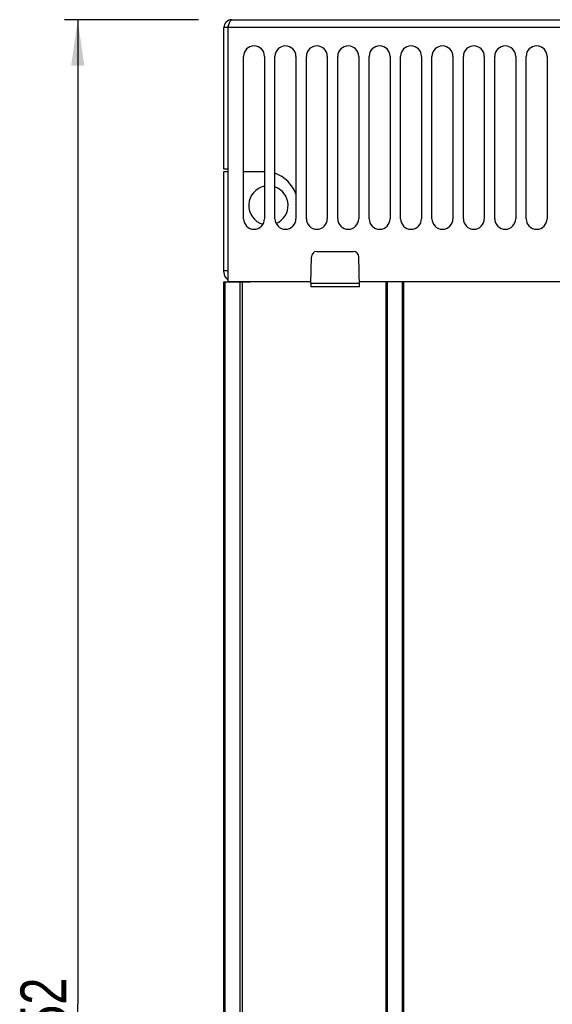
# Model space of a CAD drawing. Extents: x 0 to 594, y 0 to 420.
# Tile 30 of 112: x 231 to 272, y 223 to 298. Entities that reach past the tile are written whole.
import ezdxf

# ---------------------------------------------------------------- set-up
doc = ezdxf.new("R2010")
doc.units = 0
doc.header["$LTSCALE"] = 32.67
doc.layers.get('0').update_dxf_attribs({"linetype": 'CONTINUOUS'})
for name, color, linetype in [('CHAMFERS', 7, 'CONTINUOUS'), ('DATUM_AXIS', 7, 'CONTINUOUS'), ('ROUNDS', 7, 'CONTINUOUS')]:
    doc.layers.add(name, color=color, linetype=linetype)
doc.styles.get("Standard").update_dxf_attribs({"font": 'txt', "width": 0.8})
doc.dimstyles.get("Standard").update_dxf_attribs({"dimtxt": 2.5, "dimasz": 2.5, "dimexe": 1.25, "dimexo": 0.625, "dimtad": 1, "dimcen": 2.5, "dimazin": 3, "dimtfac": 1, "dimtmove": 0, "dimatfit": 3})

# ---------------------------------------------------------------- blocks, each defined once
blk = doc.blocks.new('_FILLED')
at = {"color": 0, "linetype": 'BYBLOCK'}
blk.add_solid([(0, 0), (-1, 0.143), (-1, -0.143)], dxfattribs=at)
blk = doc.blocks.new('*D10')
at = {"color": 2, "linetype": 'CONTINUOUS'}
for p, q in [((244.591, 298.303), (234.368, 298.303)), ((235.368, 298.303), (235.368, 223.138)), ((235.368, 147.972), (235.368, 223.138)), ((292.657, 147.972), (234.368, 147.972))]:
    blk.add_line(p, q, dxfattribs=at)
at = {"color": 2, "linetype": 'CONTINUOUS', "xscale": 3.5, "yscale": 3.5, "zscale": 3.5}
for p, rotation in [((235.368, 298.303), 90), ((235.368, 147.972), 270)]:
    blk.add_blockref('_FILLED', p, dxfattribs=dict(at, rotation=rotation))
at = {"color": 5, "linetype": 'CONTINUOUS', "width": 0.8}
blk.add_text('752', height=3.5, rotation=90, dxfattribs=at).set_placement((234.493, 218.938))

msp = doc.modelspace()

# ---------------------------------------------------------------- linework, layer by layer
at = {"color": 7, "linetype": 'CONTINUOUS'}
for p, q in [((246.544, 286.903), (246.544, 297.703)), ((313.944, 297.703), (246.544, 297.703)), ((246.844, 297.703), (246.844, 278.303)), ((247.144, 298.303), (313.344, 298.303)), ((248.044, 283.103), (248.044, 295.503)), ((249.644, 295.503), (249.644, 283.103)), ((250.444, 283.103), (250.444, 295.503)), ((252.044, 295.503), (252.044, 283.103)), ((252.844, 283.103), (252.844, 295.503)), ((254.444, 295.503), (254.444, 283.103)), ((255.244, 283.103), (255.244, 295.503)), ((256.844, 295.503), (256.844, 283.103)), ((257.644, 283.103), (257.644, 295.503)), ((259.244, 295.503), (259.244, 283.103)), ((260.044, 283.103), (260.044, 295.503)), ((261.644, 295.503), (261.644, 283.103)), ((262.444, 283.103), (262.444, 295.503)), ((264.044, 295.503), (264.044, 283.103)), ((264.844, 283.103), (264.844, 295.503)), ((266.444, 295.503), (266.444, 283.103)), ((267.244, 283.103), (267.244, 295.503)), ((268.844, 295.503), (268.844, 283.103)), ((269.644, 283.103), (269.644, 295.503)), ((271.244, 295.503), (271.244, 283.103)), ((246.844, 286.903), (246.544, 286.903)), ((246.544, 279.023), (246.544, 286.723)), ((253.632, 280.603), (256.456, 280.603)), ((253.196, 278.188), (253.232, 280.21)), ((256.896, 277.903), (256.856, 280.21)), ((246.844, 279.123), (246.544, 279.123)), ((253.198, 278.303), (246.844, 278.303)), ((246.944, 278.298), (246.944, 278.303)), ((253.196, 278.188), (253.191, 277.903)), ((253.196, 278.188), (256.891, 278.188)), ((294.198, 278.303), (256.889, 278.303)), ((256.896, 277.903), (253.191, 277.903))]:
    msp.add_line(p, q, dxfattribs=at)
msp.add_lwpolyline([(246.844, 297.703), (246.904, 297.889), (246.964, 298.056), (247.024, 298.189), (247.084, 298.274), (247.144, 298.303)], dxfattribs=at)
for centre, radius, start, end in [((247.144, 297.703), 0.6, 90, 180), ((247.144, 297.703), 0.3, 147.89554, 180), ((248.844, 295.503), 0.8, 0, 180), ((251.244, 295.503), 0.8, 0, 180), ((253.644, 295.503), 0.8, 0, 180), ((256.044, 295.503), 0.8, 0, 180), ((258.444, 295.503), 0.8, 0, 180), ((260.844, 295.503), 0.8, 0, 180), ((263.244, 295.503), 0.8, 0, 180), ((265.644, 295.503), 0.8, 0, 180), ((268.044, 295.503), 0.8, 0, 180), ((270.444, 295.503), 0.8, 0, 180), ((248.844, 283.103), 0.8, 180, 360), ((251.244, 283.103), 0.8, 180, 360), ((253.644, 283.103), 0.8, 180, 360), ((256.044, 283.103), 0.8, 180, 360), ((258.444, 283.103), 0.8, 180, 360), ((260.844, 283.103), 0.8, 180, 360), ((263.244, 283.103), 0.8, 180, 360), ((265.644, 283.103), 0.8, 180, 360), ((268.044, 283.103), 0.8, 180, 360), ((270.444, 283.103), 0.8, 180, 360), ((253.632, 280.203), 0.4, 90, 179), ((256.456, 280.203), 0.4, 1, 90), ((247.244, 279.023), 0.7, 180, 235.14904)]:
    msp.add_arc(centre, radius, start, end, dxfattribs=at)
at = {"layer": 'CHAMFERS', "color": 7, "linetype": 'CONTINUOUS'}
for p, q in [((246.644, 278.298), (248.544, 278.298)), ((247.764, 278.298), (247.764, 182.347)), ((247.944, 278.298), (247.944, 182.347)), ((258.944, 182.322), (258.944, 278.303)), ((259.034, 182.322), (259.034, 278.303)), ((260.174, 278.303), (260.174, 182.322)), ((260.264, 278.303), (260.264, 182.322))]:
    msp.add_line(p, q, dxfattribs=at)
at = {"layer": 'DATUM_AXIS', "color": 7, "linetype": 'CONTINUOUS'}
for start, end in [(101.53729, 253.29217), (293.41164, 70.5283)]:
    msp.add_arc((249.944, 284.123), 1.5, start, end, dxfattribs=at)
at = {"layer": 'ROUNDS', "color": 7, "linetype": 'CONTINUOUS'}
for p, q in [((246.544, 286.723), (246.844, 286.723)), ((248.044, 286.723), (249.596, 286.723)), ((246.544, 182.322), (246.544, 278.298)), ((246.544, 278.298), (246.644, 278.298)), ((246.644, 182.322), (246.644, 278.298)), ((248.544, 278.298), (248.544, 278.303))]:
    msp.add_line(p, q, dxfattribs=at)
for start, end in [(88.94215, 90), (19.6875, 70.96411)]:
    msp.add_arc((249.596, 284.123), 2.6, start, end, dxfattribs=at)

# ---------------------------------------------------------------- dimensions: what is measured, and where the dimension line sits
at = {"color": 2, "linetype": 'CONTINUOUS'}
dim = msp.add_linear_dim(base=(235.368, 147.972), p1=(244.591, 298.303), p2=(292.657, 147.972), angle=270, dimstyle='Standard', dxfattribs=at)
dim.commit()
dim.dimension.update_dxf_attribs({"geometry": '*D10', "text_midpoint": (232.743, 223.138), "dimtype": 128})

doc.saveas('drawing.dxf')
